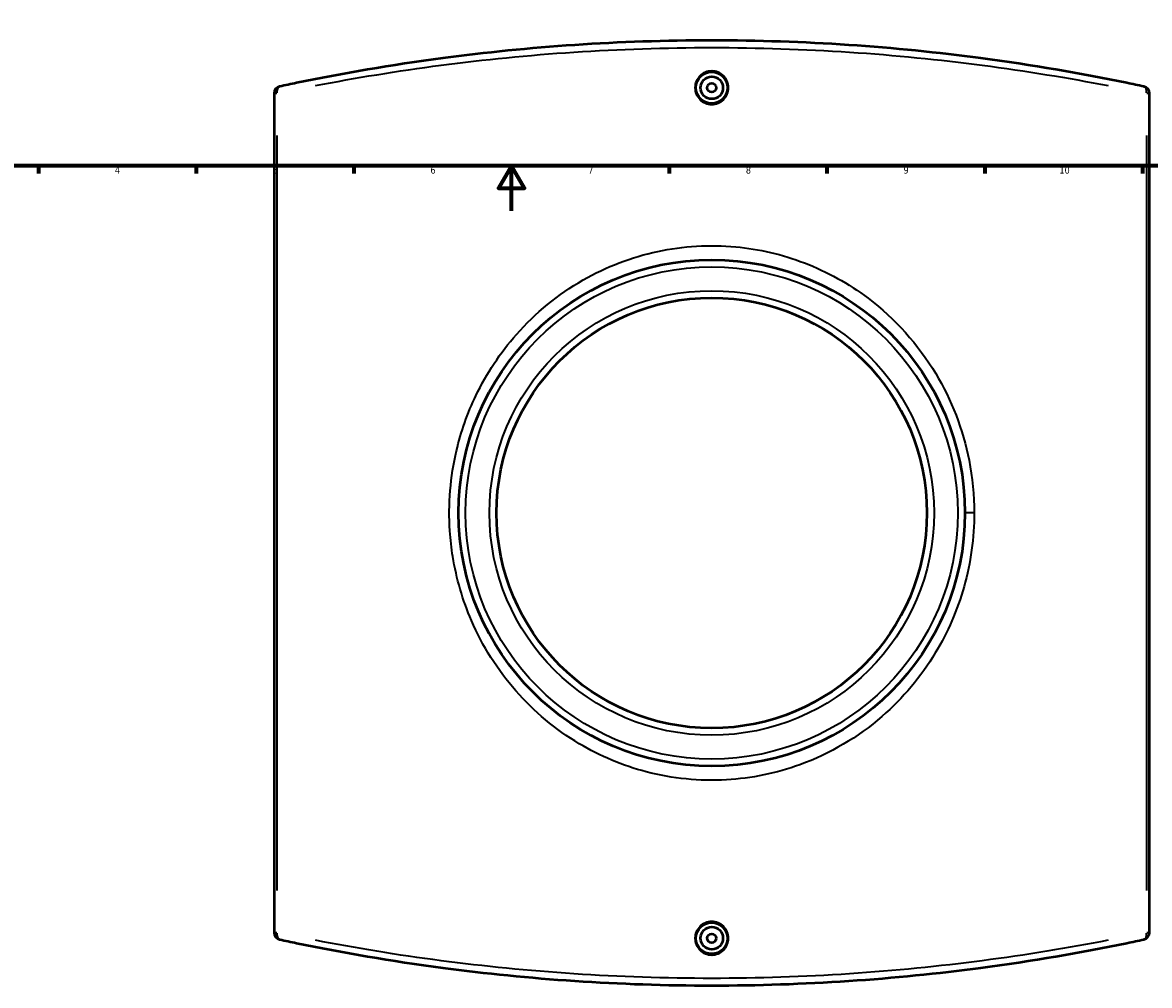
# Model space of a CAD drawing. Header units: millimetres. Extents: x -298 to 1402, y -344 to 1010.
# Tile 2 of 7: x 203 to 704, y -344 to 84. Entities that reach past the tile are written whole.
import ezdxf

# ---------------------------------------------------------------- set-up
doc = ezdxf.new("R2010")
doc.units = ezdxf.units.MM
for name, color, linetype, lineweight in [('Border (ANSI)', 7, 'Continuous', 70), ('Dimension (ANSI)', 7, 'Continuous', 25), ('Visible (ANSI)', 7, 'Continuous', 50), ('Visible Narrow (ANSI)', 7, 'Continuous', 35)]:
    doc.layers.add(name, color=color, linetype=linetype, lineweight=lineweight)
doc.styles.add('Note Text (ANSI)', font='tahoma.ttf')
doc.dimstyles.new('Default - mm (ANSI)', dxfattribs={"dimtxt": 3.048, "dimasz": 2.5, "dimexe": 3.175, "dimexo": 1.6002, "dimgap": 0.8, "dimtad": 0, "dimtoh": 1, "dimrnd": 1e-08, "dimzin": 4, "dimdsep": 46, "dimtxsty": 'Note Text (ANSI)', "dimcen": 0.09, "dimdle": 10, "dimclrd": 256, "dimclre": 256, "dimclrt": 256, "dimadec": 1, "dimazin": 1, "dimtfac": 1, "dimtofl": 0, "dimtmove": 0, "dimatfit": 3, "dimfxl": 1, "dimtolj": 1, "dimtzin": 4, "dimlwd": -1, "dimlwe": -1, "dimarcsym": 0})

# ---------------------------------------------------------------- blocks, each defined once
blk = doc.blocks.new('Borders Default Border')
at = {"layer": 'Border (ANSI)'}
for p, q in [((210.25, 20), (210.25, 16.55)), ((280.33, 20), (280.33, 16.55)), ((350.42, 20), (350.42, 16.55)), ((490.58, 20), (490.58, 16.55)), ((560.67, 20), (560.67, 16.55)), ((630.75, 20), (630.75, 16.55)), ((700.83, 20), (700.83, 16.55))]:
    blk.add_line(p, q, dxfattribs=at)
at = {"layer": 'Border (ANSI)', "flags": 128}
for points in [[(20, 20), (20, 574), (821, 574), (821, 20), (20, 20)], [(420.5, 0), (420.5, 20), (414.73, 10), (426.27, 10), (420.5, 20)]]:
    blk.add_lwpolyline(points, dxfattribs=at)
at = {"layer": 'Border (ANSI)', "attachment_point": 7, "style": 'Note Text (ANSI)'}
for s, insert, char_height in [('4', (244.23, 16.55), 3.05), ('5', (314.48, 16.49), 3.05), ('6', (384.49, 16.49), 3.05), ('7', (454.6, 16.55), 3.05), ('8', (524.63, 16.48), 3.05), ('9', (594.7, 16.49), 3.05), ('10', (663.96, 16.49), 3.048)]:
    blk.add_mtext(s, dxfattribs=dict(at, insert=insert, char_height=char_height))
blk = doc.blocks.new('*D6')
at = {"layer": 'Defpoints', "color": 0, "transparency": 16777216}
for p in [(376.88, 236.32), (509.47, -49.42)]:
    blk.add_point(p, dxfattribs=at)
at = {"layer": 'Dimension (ANSI)', "transparency": 16777216}
for p, q in [((329.29, 400.93), (300.5, 400.93)), ((300.5, 400.93), (375.83, 238.59))]:
    blk.add_line(p, q, dxfattribs=at)
blk.add_solid([(376.21, 238.76), (375.45, 238.41), (376.88, 236.32)], dxfattribs=at)
at = {"layer": 'Dimension (ANSI)', "transparency": 16777216, "insert": (330.09, 402.52), "char_height": 3.048, "attachment_point": 1, "style": 'Note Text (ANSI)'}
blk.add_mtext('\\A1;R315.00', dxfattribs=at)

msp = doc.modelspace()

# ---------------------------------------------------------------- linework, layer by layer
at = {"layer": 'Visible (ANSI)'}
for p, q in [((314.968, 52.159), (314.968, -320.762)), ((703.968, -320.762), (703.968, 52.159))]:
    msp.add_line(p, q, dxfattribs=at)
for centre, radius in [((509.468, 54.699), 7), ((509.468, 54.699), 5), ((509.468, 54.699), 2), ((509.468, -134.301), 112.5), ((509.468, -134.301), 95.625), ((509.468, -323.301), 7), ((509.468, -323.301), 5), ((509.468, -323.301), 2)]:
    msp.add_circle(centre, radius, dxfattribs=at)
for centre, start, end in [((318.118, 52.159), 102.16464, 180), ((700.818, 52.159), 0, 77.83536), ((318.118, -320.762), 180, 257.83536), ((700.818, -320.762), 282.16464, 0)]:
    msp.add_arc(centre, 3.15, start, end, dxfattribs=at)
for points, knots in [([(701.482, 55.238), (698.989, 55.776), (696.47, 56.308), (673.646, 61.026), (651.835, 64.804), (610.041, 70.333), (590.387, 72.321), (550.309, 75.004), (529.889, 75.699), (509.468, 75.699), (489.048, 75.699), (468.628, 75.004), (428.55, 72.321), (408.896, 70.333), (367.102, 64.804), (345.291, 61.026), (322.467, 56.308), (319.948, 55.776), (317.455, 55.238)], [1.6082304, 1.6082304, 1.6082304, 1.6082304, 2.5321568, 2.5321568, 9.9037702, 9.9037702, 16.0086776, 16.0086776, 22.11359, 22.11359, 22.11359, 28.2185024, 28.2185024, 34.3234098, 34.3234098, 41.6950232, 41.6950232, 42.6189495, 42.6189495, 42.6189495, 42.6189495]), ([(516.79, 54.699), (516.79, 53.78), (516.606, 52.799), (515.859, 50.997), (515.295, 50.174), (513.994, 48.875), (513.171, 48.313), (511.368, 47.567), (510.387, 47.384), (508.55, 47.384), (507.569, 47.567), (505.766, 48.313), (504.943, 48.875), (503.642, 50.174), (503.078, 50.997), (502.331, 52.799), (502.147, 53.78), (502.147, 54.699), (502.147, 55.618), (502.331, 56.598), (503.078, 58.401), (503.642, 59.223), (504.943, 60.522), (505.766, 61.084), (507.569, 61.83), (508.55, 62.014), (510.387, 62.014), (511.368, 61.83), (513.171, 61.084), (513.994, 60.522), (515.295, 59.223), (515.859, 58.401), (516.606, 56.598), (516.79, 55.618), (516.79, 54.699)], [2.2054814, 2.2054814, 2.2054814, 2.2054814, 2.4811965, 2.4811965, 2.7569115, 2.7569115, 3.0325668, 3.0325668, 3.3082222, 3.3082222, 3.5838775, 3.5838775, 3.8595328, 3.8595328, 4.1352478, 4.1352478, 4.4109629, 4.4109629, 4.4109629, 4.6866779, 4.6866779, 4.962393, 4.962393, 5.2380483, 5.2380483, 5.5137036, 5.5137036, 5.7893589, 5.7893589, 6.0650142, 6.0650142, 6.3407292, 6.3407292, 6.6164443, 6.6164443, 6.6164443, 6.6164443]), ([(516.79, -323.301), (516.79, -324.22), (516.606, -325.201), (515.859, -327.003), (515.295, -327.826), (513.994, -329.125), (513.171, -329.687), (511.368, -330.433), (510.387, -330.616), (508.55, -330.616), (507.569, -330.433), (505.766, -329.687), (504.943, -329.125), (503.642, -327.826), (503.078, -327.003), (502.331, -325.201), (502.147, -324.22), (502.147, -322.382), (502.331, -321.402), (503.078, -319.599), (503.642, -318.777), (504.943, -317.478), (505.766, -316.916), (507.569, -316.17), (508.55, -315.986), (510.387, -315.986), (511.368, -316.17), (513.171, -316.916), (513.994, -317.478), (515.295, -318.777), (515.859, -319.599), (516.606, -321.402), (516.79, -322.382), (516.79, -323.301)], [0, 0, 0, 0, 0.2757151, 0.2757151, 0.5514301, 0.5514301, 0.8270854, 0.8270854, 1.1027407, 1.1027407, 1.378396, 1.378396, 1.6540513, 1.6540513, 1.9297664, 1.9297664, 2.2054814, 2.2054814, 2.4811965, 2.4811965, 2.7569115, 2.7569115, 3.0325668, 3.0325668, 3.3082222, 3.3082222, 3.5838775, 3.5838775, 3.8595328, 3.8595328, 4.1352478, 4.1352478, 4.4109629, 4.4109629, 4.4109629, 4.4109629]), ([(317.455, -323.841), (319.948, -324.378), (322.467, -324.91), (345.291, -329.628), (367.102, -333.407), (408.896, -338.936), (428.55, -340.924), (468.628, -343.607), (489.048, -344.301), (509.468, -344.301), (529.889, -344.301), (550.309, -343.607), (590.387, -340.924), (610.041, -338.936), (651.835, -333.407), (673.646, -329.628), (696.47, -324.91), (698.989, -324.378), (701.482, -323.841)], [1.6082304, 1.6082304, 1.6082304, 1.6082304, 2.5321428, 2.5321428, 9.903757, 9.903757, 16.0086644, 16.0086644, 22.1135768, 22.1135768, 22.1135768, 28.2184892, 28.2184892, 34.3233966, 34.3233966, 41.6950092, 41.6950092, 42.6189495, 42.6189495, 42.6189495, 42.6189495])]:
    msp.add_open_spline(points, degree=3, knots=knots, dxfattribs=at)
at = {"layer": 'Visible Narrow (ANSI)'}
for p, q in [((316.191, 52.159), (314.972, 52.159)), ((703.965, 52.159), (702.746, 52.159)), ((316.313, -302.116), (316.313, 33.513)), ((702.624, 33.513), (702.624, -302.116)), ((625.733, -134.301), (621.98, -134.301)), ((314.972, -320.762), (316.191, -320.762)), ((702.746, -320.762), (703.965, -320.762))]:
    msp.add_line(p, q, dxfattribs=at)
for radius in [109.35, 98.775]:
    msp.add_circle((509.468, -134.301), radius, dxfattribs=at)
for centre, major_axis, start_param, end_param in [((318.118, 52.159), (-0.664, 3.079), 0.0724862, 1.3772371), ((700.818, 52.159), (0.664, 3.079), 4.9059482, 6.2106991), ((318.118, -320.762), (-0.664, -3.079), 4.9059482, 6.2106991), ((700.818, -320.762), (0.664, -3.079), 0.0724862, 1.3772371)]:
    msp.add_ellipse(centre, major_axis=major_axis, ratio=0.5644237, start_param=start_param, end_param=end_param, dxfattribs=at)
for points, knots in [([(333.373, 55.634), (351.046, 59.06), (369.77, 62.152), (408.298, 67.201), (428.069, 69.182), (468.385, 71.857), (488.927, 72.549), (509.468, 72.549), (530.01, 72.549), (550.552, 71.857), (590.868, 69.182), (610.639, 67.201), (649.167, 62.152), (667.891, 59.06), (685.564, 55.634)], [-40.5684136, -40.5684136, -40.5684136, -40.5684136, -34.3234098, -34.3234098, -28.2185024, -28.2185024, -22.11359, -22.11359, -22.11359, -16.0086776, -16.0086776, -9.9037702, -9.9037702, -3.6587664, -3.6587664, -3.6587664, -3.6587664]), ([(626.088, -134.301), (626.088, -126.417), (625.314, -118.534), (621.089, -97.185), (616.03, -84.108), (601.176, -59.347), (590.938, -47.945), (570.308, -32.361), (560.771, -27.047), (540.885, -19.4), (530.578, -16.975), (508.551, -14.917), (496.806, -15.614), (473.807, -20.544), (462.584, -24.862), (441.187, -37.123), (431.166, -45.319), (415.504, -63.091), (409.423, -72.269), (400.949, -89.945), (398.045, -98.167), (393.323, -118.26), (392.321, -130.353), (393.368, -146.134), (393.803, -149.944), (396.008, -163.505), (398.805, -173.056), (407.63, -193.525), (414.324, -204.114), (430.535, -222.625), (440.044, -230.563), (459.846, -242.366), (469.91, -246.601), (491.974, -252.387), (504.063, -253.601), (527.17, -252.273), (538.195, -249.993), (562.009, -241.343), (574.412, -234.011), (594.398, -216.657), (602.415, -207.125), (614.334, -187.376), (618.65, -177.431), (624.556, -156.436), (626.088, -145.371), (626.088, -134.301)], [-68.3748042, -68.3748042, -68.3748042, -68.3748042, -66.2252343, -66.2252343, -62.421785, -62.421785, -58.2112858, -58.2112858, -55.1870612, -55.1870612, -52.2688185, -52.2688185, -49.0403923, -49.0403923, -45.7252981, -45.7252981, -42.1459289, -42.1459289, -39.1114211, -39.1114211, -36.7275666, -36.7275666, -33.4588799, -33.4588799, -32.413623, -32.413623, -29.7045341, -29.7045341, -26.2634905, -26.2634905, -22.8351796, -22.8351796, -19.8171691, -19.8171691, -16.4850547, -16.4850547, -13.3876693, -13.3876693, -9.4208067, -9.4208067, -5.9826166, -5.9826166, -3.0181877, -3.0181877, 0, 0, 0, 0]), ([(685.564, -324.237), (667.891, -327.662), (649.167, -330.755), (610.639, -335.804), (590.868, -337.785), (550.551, -340.46), (530.01, -341.151), (509.468, -341.151), (488.927, -341.151), (468.385, -340.46), (428.069, -337.785), (408.298, -335.804), (369.77, -330.755), (351.046, -327.662), (333.373, -324.237)], [-40.5684136, -40.5684136, -40.5684136, -40.5684136, -34.3233966, -34.3233966, -28.2184892, -28.2184892, -22.1135768, -22.1135768, -22.1135768, -16.0086644, -16.0086644, -9.903757, -9.903757, -3.6587664, -3.6587664, -3.6587664, -3.6587664])]:
    msp.add_open_spline(points, degree=3, knots=knots, dxfattribs=at)

# ---------------------------------------------------------------- block references
msp.add_blockref('Borders Default Border', (0, 0))

# ---------------------------------------------------------------- dimensions: what is measured, and where the dimension line sits
at = {"layer": 'Dimension (ANSI)'}
dim = msp.add_radius_dim(center=(509.468, -49.417), mpoint=(376.879, 236.321), dimstyle='Default - mm (ANSI)', override={"dimtih": 1, "dimdec": 2, "dimcen": 0, "dimtp": 0, "dimtm": 0, "dimtdec": 2}, dxfattribs=at)
dim.commit()
dim.dimension.update_dxf_attribs({"geometry": '*D6', "text_midpoint": (337.503, 400.934), "dimtype": 164})

doc.saveas('drawing.dxf')
